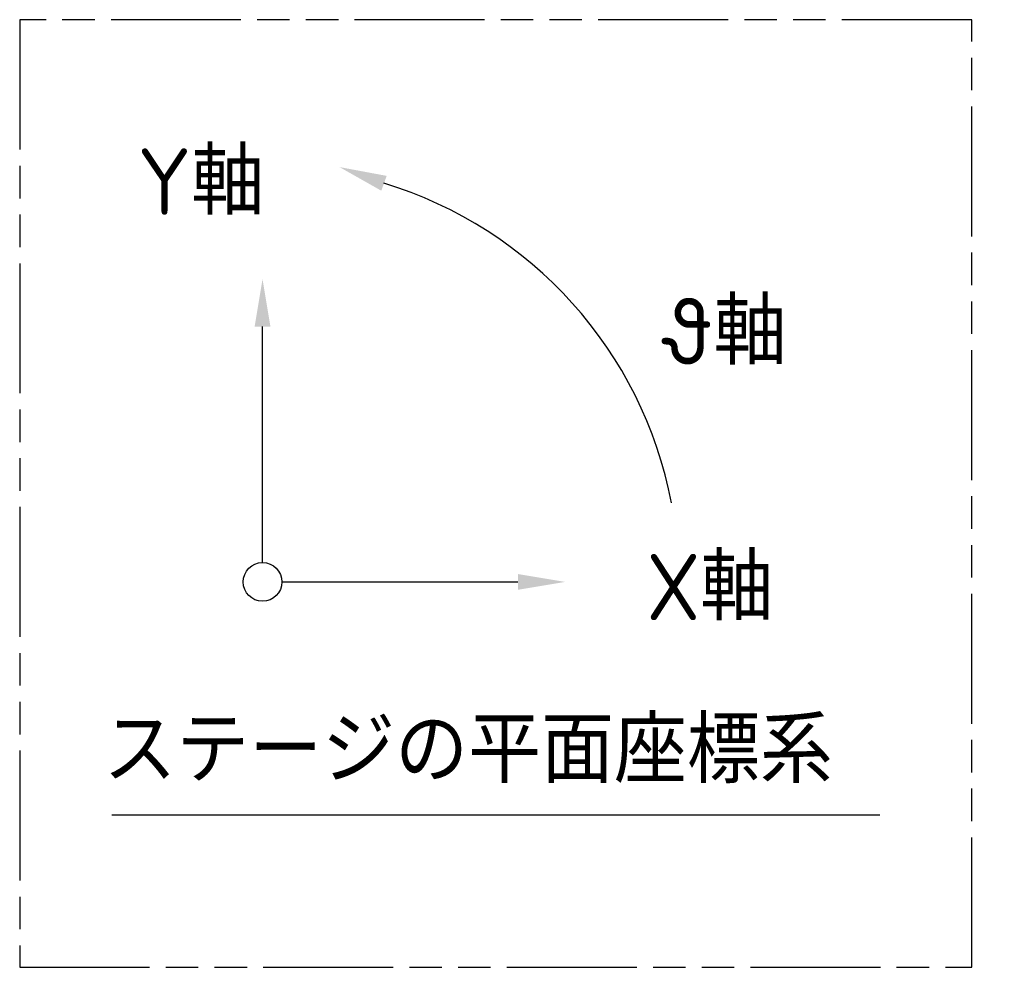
# Model space of a CAD drawing. Header units: millimetres. Extents: x 8786 to 9533, y 1955 to 2464.
# Tile 13 of 17: x 8788 to 8861, y 2345 to 2415. Entities that reach past the tile are written whole.
import ezdxf

# ---------------------------------------------------------------- set-up
doc = ezdxf.new("R2010")
doc.units = ezdxf.units.MM
doc.header["$LTSCALE"] = 0.8
doc.linetypes.add('AM_ISO09W050', pattern=[22.5, 12, -1.5, 3, -1.5, 3, -1.5])
for name, color, linetype, lineweight in [('AM_11', 3, 'AM_ISO09W050', 25), ('AM_4', 3, 'Continuous', 25), ('AM_5', 3, 'Continuous', 25), ('AM_6', 2, 'Continuous', 35)]:
    doc.layers.add(name, color=color, linetype=linetype, lineweight=lineweight)
doc.styles.get("Standard").update_dxf_attribs({"font": 'ISOCP.SHX', "bigfont": 'EXTFONT.SHX'})

msp = doc.modelspace()

# ---------------------------------------------------------------- linework, layer by layer
at = {"layer": 'AM_11'}
msp.add_lwpolyline([(8858.743, 2414.687), (8788.395, 2414.687), (8788.395, 2344.677), (8858.743, 2344.677)], close=True, dxfattribs=at)
at = {"layer": 'AM_4'}
msp.add_line((8851.966, 2355.927), (8795.215, 2355.927), dxfattribs=at)
msp.add_circle((8806.339, 2373.15), 1.431, dxfattribs=at)
msp.add_arc((8806.339, 2373.15), 30.789, 10.93226, 73.05084, dxfattribs=at)
at = {"layer": 'AM_5'}
for p, q in [((8806.339, 2374.581), (8806.339, 2392.015)), ((8807.77, 2373.15), (8825.205, 2373.15))]:
    msp.add_line(p, q, dxfattribs=at)
for points in [[(8815.115, 2402.053), (8815.514, 2403.149), (8812.026, 2403.798)], [(8805.756, 2392.015), (8806.922, 2392.015), (8806.339, 2395.515)], [(8825.205, 2373.733), (8825.205, 2372.566), (8828.705, 2373.15)]]:
    msp.add_solid(points, dxfattribs=at)

# ---------------------------------------------------------------- texts
at = {"layer": 'AM_6', "char_height": 4.9, "attachment_point": 1}
for s, insert, width in [('Y軸', (8797.108, 2405.181), 16.45142), ('θ軸', (8836.078, 2394.115), 16.45142), ('X軸', (8834.714, 2375.225), 16.45142), ('ステージの平面座標系', (8794.578, 2363.183), 64.16462)]:
    msp.add_mtext(s, dxfattribs=dict(at, insert=insert, width=width))

doc.saveas('drawing.dxf')
